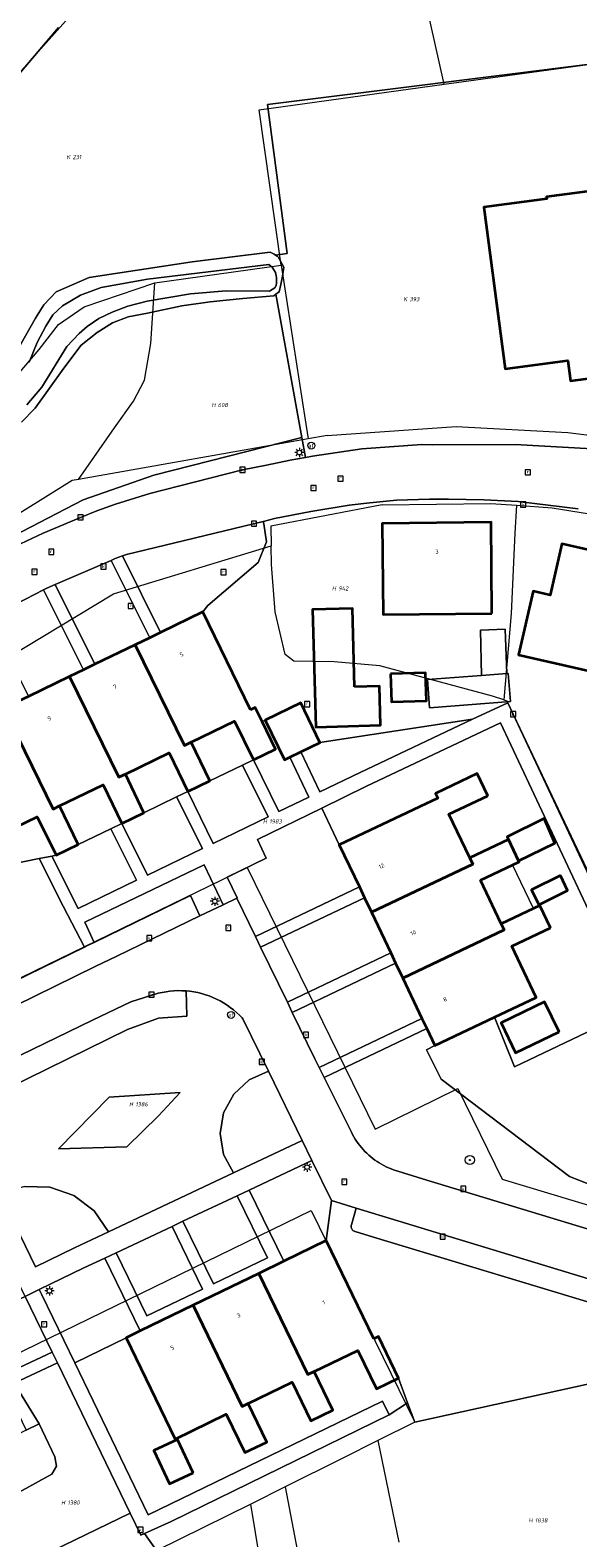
# Model space of a CAD drawing. Header units: metres. Extents: x 250001 to 257773, y 598992 to 609118.
# Tile 69 of 256: x 251418 to 251465, y 601519 to 601649. Entities that reach past the tile are written whole.
import ezdxf
from ezdxf.enums import TextEntityAlignment as Align
from ezdxf.lldxf.tags import DXFTag

# ---------------------------------------------------------------- set-up
doc = ezdxf.new("R2010")
doc.units = ezdxf.units.M
for name, color, linetype, lineweight in [('B-WE-GR-BOOM-S', 252, 'Continuous', 25), ('B-WE-GR-GROENVOORZIENING-GV', 252, 'Continuous', 18), ('B-WE-IE-TERREINAFSCHEIDING_KUNSTMATIG_HEKWERK-G', 252, 'IE-TERREINAFSCHEIDING-KUNSTMATIG', 18), ('B-WE-KG-GRENS_PERCEEL-G', 150, 'KG-PERCEEL', 18), ('B-WE-KG-GRENS_PERCEEL-S', 150, 'Continuous', 25), ('B-WE-KL-ET_LS_OV_LICHTMAST-S', 252, 'Continuous', 25), ('B-WE-OG-BEBOUWING-GV', 1, 'Continuous', 35), ('B-WE-OG-BEBOUWING-T18', 7, 'Continuous', 18), ('B-WE-OG-BEBOUWING_LUIFEL-GV', 1, 'Continuous', 18), ('B-WE-OG-BEBOUWING_OVERBOUWING-GV', 1, 'Continuous', 18), ('B-WE-OG-TERREIN_ERF-GV', 7, 'Continuous', 18), ('B-WE-OG-WATER-GV', 252, 'Continuous', 18), ('B-WE-OG-WATER_SLOOT-GV', 252, 'Continuous', 18), ('B-WE-RI-GWA_KOLK-S', 252, 'Continuous', 25), ('B-WE-RI-GWA_RIOOLPUT-S', 252, 'Continuous', 25), ('B-WE-VH-VERHARDING_GESLOTEN-GV', 252, 'Continuous', 18), ('B-WE-VH-VERHARDING_HALFVERHARDING-GV', 252, 'Continuous', 18), ('B-WE-VH-VERHARDING_OPEN-GV', 252, 'Continuous', 18), ('B-WE-VW-AFSLUITPAAL-S', 252, 'Continuous', 25), ('X-XX-AL-REFERENTIE-G', 7, 'Continuous', 18)]:
    doc.layers.add(name, color=color, linetype=linetype, lineweight=lineweight)
doc.styles.add('NLCS-ISO', font='NLCS-ISO.ttf')
doc.styles.add('NLCS-ISO-ANNOTATIEF-T18', font='NLCS-ISO.ttf', dxfattribs={"height": 1.8})
doc.styles.get("Standard").update_dxf_attribs({"font": 'NLCS-ISO.ttf'})
doc.linetypes.add('IE-TERREINAFSCHEIDING-KUNSTMATIG', pattern='A,4,[82,NLCS.shx,S=0.75,R=90,X=0,Y=0],4,-2', length=10)
tags = doc.linetypes.add('KG-PERCEEL', pattern='A,5.5,-2,["P",Standard,S=1.8,R=0,X=-0.5,Y=-0.9],-2,5.5,-2,[5,NLCS.SHX,S=0.75,R=0,X=0,Y=0],-2', length=19).pattern_tags.tags
tags[6] = DXFTag(74, 10)

# ---------------------------------------------------------------- blocks, each defined once
blk = doc.blocks.new('SKG-PERCEELNUMMER-SO')
at = {"style": 'NLCS-ISO', "oblique": 10, "flags": 1}
blk.add_attdef('GEMEENTECODE', text='', height=1.8, dxfattribs=at).set_placement((0, 2.55), align=Align.MIDDLE_CENTER)
at = {"style": 'NLCS-ISO', "oblique": 10}
blk.add_attdef('SECTIE', text='', height=1.8, dxfattribs=at).set_placement((-0.5, 0), align=Align.MIDDLE_RIGHT)
blk.add_attdef('PERCEELNUMMER', text='', height=1.8, dxfattribs=at).set_placement((0.5, 0), align=Align.MIDDLE_LEFT)
blk = doc.blocks.new('BS2021-132-Xref-KAD-20210617')
at = {"layer": 'B-WE-KG-GRENS_PERCEEL-G', "flags": 128}
for points in [[(251344.831, 601589.294), (251357.328, 601597.088), (251366.185, 601602.462), (251370.544, 601604.948), (251375.07, 601607.79), (251382.444, 601614.423), (251384.61, 601616.49), (251391.1, 601621.284), (251401.57, 601629.921), (251407.24, 601634.94), (251410.139, 601638.066), (251445.995, 601678.233)], [(251453.504, 601644.566), (251445.995, 601678.233)], [(251453.504, 601644.566), (251481.233, 601648.379)], [(251439.44, 601628.96), (251437.554, 601642.373), (251453.504, 601644.566)], [(251428.552, 601627.448), (251439.44, 601628.96)], [(251439.44, 601628.96), (251441.532, 601615.629), (251441.776, 601613.987)], [(251392.156, 601602.787), (251396.009, 601604.849), (251414.59, 601617.04), (251418.57, 601621.7), (251420.235, 601623.838), (251422.47, 601625.37), (251428.552, 601627.448)], [(251428.206, 601622.2), (251428.552, 601627.448)], [(251421.967, 601610.473), (251425.083, 601614.935), (251426.718, 601617.242), (251427.663, 601619.051), (251428.206, 601622.2)], [(251443.424, 601614.279), (251441.776, 601613.987)], [(251443.424, 601614.279), (251454.557, 601615.042)], [(251454.557, 601615.042), (251464.18, 601614.527), (251468.138, 601614.032), (251480.919, 601610.317), (251508.959, 601600.801)], [(251441.776, 601613.987), (251421.967, 601610.473)], [(251421.967, 601610.473), (251421.437, 601610.385), (251401.18, 601597.771), (251397.041, 601595.411), (251392.156, 601602.787)], [(251448.164, 601608.29), (251438.571, 601606.447), (251438.597, 601604.769)], [(251448.164, 601608.29), (251457.546, 601608.42), (251459.75, 601608.255)], [(251459.75, 601608.255), (251459.607, 601605.837), (251459.3, 601598.926), (251458.673, 601591.469)], [(251459.75, 601608.255), (251462.826, 601608.026), (251470.889, 601606.752), (251478.122, 601604.491)], [(251400.131, 601585.641), (251425.001, 601600.606), (251438.597, 601604.769)], [(251457.693, 601591.791), (251447.957, 601594.403), (251444.038, 601594.737), (251440.534, 601594.813), (251439.785, 601595.378), (251438.922, 601599.069), (251438.623, 601603.133), (251438.597, 601604.769)], [(251458.673, 601591.469), (251457.693, 601591.791)], [(251458.673, 601591.469), (251458.911, 601591.391)], [(251458.911, 601591.391), (251468.057, 601572.142)], [(251410.551, 601564.375), (251436.528, 601577.019), (251447.566, 601554.432), (251454.706, 601557.933), (251458.515, 601550.123), (251489.419, 601540.812), (251493.817, 601542.513)], [(251416.13, 601534.81), (251442.05, 601547.427), (251450.978, 601529.162)], [(251473.224, 601534.046), (251450.978, 601529.162)], [(251450.978, 601529.162), (251447.797, 601527.57)], [(251447.797, 601527.57), (251444.721, 601526.031), (251439.802, 601523.57)], [(251447.797, 601527.57), (251449.597, 601518.802)], [(251439.802, 601523.57), (251436.845, 601522.09)], [(251439.802, 601523.57), (251443.443, 601504.396), (251446.637, 601484.073), (251447.02, 601482.55), (251449.914, 601460.935)], [(251436.845, 601522.09), (251420.572, 601514.075), (251420.209, 601513.845)], [(251427.121, 601500.385), (251440.11, 601502.188), (251436.845, 601522.09)]]:
    blk.add_lwpolyline(points, dxfattribs=at)
at = {"layer": 'B-WE-KG-GRENS_PERCEEL-S', "xscale": 0.2, "yscale": 0.2, "zscale": 0.2}
for p, values in [((251421.36, 601638.288), {'PERCEELNUMMER': '231', 'SECTIE': 'K'}), ((251450.427, 601626.036), {'PERCEELNUMMER': '393', 'SECTIE': 'K'}), ((251433.894, 601616.901), {'PERCEELNUMMER': '608', 'SECTIE': 'H'}), ((251444.285, 601601.078), {'PERCEELNUMMER': '942', 'SECTIE': 'H'}), ((251438.334, 601580.981), {'PERCEELNUMMER': '1983', 'SECTIE': 'H'}), ((251426.781, 601556.586), {'PERCEELNUMMER': '1386', 'SECTIE': 'H'}), ((251420.921, 601522.225), {'PERCEELNUMMER': '1380', 'SECTIE': 'H'}), ((251461.248, 601520.692), {'PERCEELNUMMER': '1838', 'SECTIE': 'H'})]:
    blk.add_blockref('SKG-PERCEELNUMMER-SO', p, dxfattribs=at).add_auto_attribs(values)
blk = doc.blocks.new('SVW-AFSLUITPAAL-SO')
at = {"lineweight": 18}
blk.add_circle((0, 0), 1.5, dxfattribs=at)
at = {"lineweight": 18, "style": 'NLCS-ISO'}
blk.add_text('af', height=1.8, dxfattribs=at).set_placement((0, 0), align=Align.MIDDLE_CENTER)
blk = doc.blocks.new('SKL-ET_OV_LICHTMAST-SO')
at = {"color": 0, "linetype": 'ByBlock', "lineweight": 18}
for points in [[(-1.25, 0), (-2, 0)], [(-1.41, 1.41), (-0.88, 0.88)], [(0, 2), (0, 1.25)], [(0.88, 0.88), (1.41, 1.41)], [(2, 0), (1.25, 0)], [(-1.41, -1.41), (-0.88, -0.88)], [(0, -1.25), (0, -2)], [(0.88, -0.88), (1.41, -1.41)]]:
    blk.add_lwpolyline(points, dxfattribs=at)
blk.add_circle((0, 0), 1, dxfattribs=at)
blk = doc.blocks.new('SRI-KOLK-SO')
at = {"color": 0, "linetype": 'ByBlock', "lineweight": 18}
blk.add_lwpolyline([(-1.125, -1.125), (1.125, -1.125), (1.125, 1.125), (-1.125, 1.125)], close=True, dxfattribs=at)
at = {"color": 0, "linetype": 'ByBlock', "lineweight": 18, "style": 'NLCS-ISO'}
blk.add_text('k', height=1.5, dxfattribs=at).set_placement((0, 0), align=Align.MIDDLE_CENTER)
blk = doc.blocks.new('SRI-PUT_INSPECTIEPUT_RIOOLPUT-SO')
at = {"color": 0, "linetype": 'ByBlock', "lineweight": 18}
blk.add_lwpolyline([(-1.12, -1.12), (1.12, -1.12), (1.12, 1.12), (-1.12, 1.12)], close=True, dxfattribs=at)
at = {"color": 0, "linetype": 'ByBlock', "lineweight": 18, "style": 'NLCS-ISO'}
blk.add_text('r', height=1.5, dxfattribs=at).set_placement((0, 0.28), align=Align.MIDDLE_CENTER)
blk = doc.blocks.new('SGR-BOOM_01-SO')
at = {"linetype": 'ByBlock', "lineweight": 18}
h = blk.add_hatch(color=0, dxfattribs=at)
h.dxf.hatch_style = 1
edge = h.paths.add_edge_path()
edge.add_arc((0, 0), 0.25, 0, 360)
at = {"color": 0, "linetype": 'ByBlock', "lineweight": 18}
for radius in [2, 0.25]:
    blk.add_circle((0, 0), radius, dxfattribs=at)
blk = doc.blocks.new('BS2021-132-Xref-BGT-GRIJS-20210617-aangepast')
at = {"layer": 'B-WE-GR-GROENVOORZIENING-GV', "flags": 128}
for points in [[(251420.239, 601649.479), (251414.779, 601643.069)], [(251416.33, 601605.58), (251422.38, 601608.71), (251428.46, 601610.84), (251441.24, 601614.1), (251438.995, 601626.453), (251438.826, 601626.323), (251436.152, 601626.08), (251433.325, 601625.807), (251430.877, 601625.453), (251427.926, 601624.816), (251426.262, 601624.51), (251424.907, 601623.982), (251423.582, 601623.16), (251422.204, 601622.058), (251420.691, 601620.072), (251418.223, 601616.623), (251417.041, 601615.424)], [(251416.536, 601621.344), (251418.265, 601624.382), (251418.985, 601625.536), (251420.056, 601626.664), (251422.89, 601627.903), (251431.774, 601629.255), (251438.491, 601630.074), (251438.856, 601629.909), (251438.979, 601629.816), (251439.974, 601629.981), (251438.271, 601642.825), (251467.005, 601646.413)], [(251413.929, 601565.969), (251422.495, 601570.148), (251420.644, 601573.678), (251418.585, 601577.776), (251414.899, 601577.05)], [(251417.301, 601549.481), (251419.496, 601549.434), (251421.569, 601548.71), (251423.316, 601547.379), (251424.564, 601545.573), (251435.341, 601550.656), (251434.481, 601552.262), (251434.186, 601554.06), (251434.489, 601555.857), (251435.357, 601557.459), (251436.697, 601558.694), (251438.364, 601559.429), (251436.157, 601563.96), (251436.092, 601564.031), (251435.851, 601564.278), (251435.599, 601564.512), (251435.336, 601564.735), (251435.063, 601564.945), (251434.781, 601565.143), (251434.49, 601565.327), (251434.19, 601565.497), (251433.883, 601565.654), (251433.569, 601565.795), (251433.249, 601565.923), (251432.924, 601566.035), (251432.593, 601566.132), (251432.258, 601566.213), (251431.92, 601566.279), (251431.579, 601566.329), (251431.248, 601566.362), (251431.313, 601564.181), (251428.876, 601564.011), (251426.203, 601563.024), (251415.847, 601557.935)], [(251467.41, 601549.15), (251464.32, 601550.339), (251453.25, 601558.75), (251451.98, 601561.28), (251452.709, 601561.65), (251452.012, 601563.115), (251443.161, 601558.897), (251445.509, 601554.18), (251445.612, 601553.978), (251445.723, 601553.779), (251445.84, 601553.584), (251445.964, 601553.394), (251446.095, 601553.208), (251446.232, 601553.027), (251446.376, 601552.851), (251446.525, 601552.679), (251446.681, 601552.514), (251446.842, 601552.354), (251447.009, 601552.199), (251447.181, 601552.051), (251447.358, 601551.909), (251447.54, 601551.773), (251447.727, 601551.643), (251447.918, 601551.52), (251448.114, 601551.404), (251448.313, 601551.295), (251448.516, 601551.194), (251448.723, 601551.099), (251448.933, 601551.011), (251449.145, 601550.931), (251449.149, 601550.93), (251452.019, 601550.03), (251470.013, 601544.574)], [(251468.549, 601538.75), (251447.412, 601545.122), (251445.829, 601545.599), (251445.798, 601545.608), (251445.743, 601545.629), (251445.691, 601545.658), (251445.644, 601545.694), (251445.601, 601545.736), (251445.565, 601545.783), (251445.536, 601545.834), (251445.514, 601545.889), (251445.499, 601545.946), (251445.492, 601546.005), (251445.493, 601546.065), (251445.502, 601546.123), (251445.519, 601546.18), (251445.932, 601547.622), (251443.799, 601548.27), (251443.329, 601544.819), (251447.44, 601536.349), (251447.839, 601536.54), (251449.57, 601532.969), (251450.358, 601530.838), (251450.978, 601529.162), (251473.224, 601534.046)]]:
    blk.add_lwpolyline(points, dxfattribs=at)
for points in [[(251437.957, 601606.64), (251437.909, 601606.861), (251426.1, 601604.01), (251425.758, 601603.882), (251429.035, 601597.281), (251432.69, 601599.05), (251433.119, 601599.599), (251437.48, 601603.31), (251438.19, 601605.109)], [(251428.11, 601596.833), (251424.8, 601603.503), (251419.951, 601601.416), (251423.365, 601594.536), (251426.858, 601596.227)], [(251422.387, 601594.062), (251418.96, 601600.965), (251414.275, 601598.549), (251417.642, 601591.765), (251421.197, 601593.486)], [(251439.743, 601586.292), (251438.081, 601589.724), (251437.801, 601589.596), (251438.97, 601587.219), (251437.059, 601586.3), (251439.264, 601581.828), (251441.839, 601583.069), (251440.205, 601586.516)], [(251446.26, 601585.199), (251455.971, 601589.793), (251442.803, 601587.799), (251442.813, 601587.779), (251441.154, 601586.975), (251442.789, 601583.526)], [(251438.335, 601581.38), (251436.126, 601585.848), (251433.299, 601584.479), (251431.39, 601583.56), (251433.583, 601579.09)], [(251432.655, 601578.643), (251430.429, 601583.093), (251427.619, 601581.729), (251425.709, 601580.81), (251427.912, 601576.357)], [(251444.47, 601578.969), (251442.964, 601582.135), (251437.41, 601579.41), (251438.16, 601577.8), (251434.799, 601576.16), (251435.657, 601574.378), (251435.619, 601574.359), (251437.23, 601571.049), (251446.203, 601575.326)], [(251426.983, 601575.909), (251424.762, 601580.35), (251421.94, 601578.979), (251420.029, 601578.06), (251419.663, 601577.988), (251421.935, 601573.477)], [(251434.441, 601573.789), (251432.799, 601577.229), (251422.516, 601572.3), (251423.323, 601570.552), (251431.619, 601574.599), (251432.448, 601572.824)], [(251447.24, 601573.145), (251446.645, 601574.396), (251437.68, 601570.123), (251439.988, 601565.381), (251448.911, 601569.634)], [(251449.943, 601567.465), (251449.329, 601568.755), (251440.414, 601564.506), (251442.369, 601560.489), (251442.729, 601559.766), (251451.595, 601563.991)], [(251471.29, 601563.38), (251468.708, 601564.164), (251467.798, 601563.73), (251470.73, 601562.968), (251469.771, 601559.278), (251466.232, 601560.198), (251467.058, 601563.377), (251459.578, 601559.809), (251457.857, 601564.097), (251452.709, 601561.65), (251451.98, 601561.28), (251453.25, 601558.75), (251464.32, 601550.339), (251467.41, 601549.15), (251467.799, 601550.339), (251470.529, 601559.339), (251470.109, 601559.469)], [(251441.275, 601553.452), (251438.364, 601559.429), (251436.697, 601558.694), (251435.357, 601557.459), (251434.489, 601555.857), (251434.186, 601554.06), (251434.481, 601552.262), (251435.341, 601550.656)], [(251428.859, 601555.599), (251430.739, 601557.599), (251424.619, 601557.189), (251420.25, 601552.729), (251426.14, 601552.9)], [(251424.619, 601557.189), (251430.739, 601557.599), (251428.859, 601555.599), (251426.14, 601552.9), (251420.25, 601552.729)], [(251443.799, 601548.27), (251442.107, 601551.743), (251436.683, 601549.186), (251439.68, 601543.045), (251443.329, 601544.819)], [(251419.496, 601549.434), (251417.301, 601549.481), (251415.199, 601548.845), (251418.252, 601542.546), (251421.628, 601544.188), (251424.564, 601545.573), (251423.316, 601547.379), (251421.569, 601548.71)], [(251438.274, 601543.323), (251435.651, 601548.699), (251430.967, 601546.49), (251433.602, 601541.09)], [(251432.676, 601540.647), (251430.039, 601546.052), (251425.21, 601543.775), (251427.86, 601538.344)], [(251427.298, 601537.027), (251424.231, 601543.313), (251422.44, 601542.469), (251418.584, 601540.595), (251418.809, 601540.14), (251421.642, 601534.278), (251426.07, 601536.43)], [(251419.699, 601535.204), (251417.371, 601540.006), (251413.713, 601538.291), (251415.955, 601533.449)], [(251426.439, 601521.298), (251420.146, 601534.281), (251416.428, 601532.538), (251418.579, 601529.02), (251419.94, 601526.16), (251420.079, 601525.368), (251419.679, 601524.67), (251410.565, 601519.681), (251412.277, 601518.384), (251414.22, 601517.469), (251416.31, 601516.975), (251418.78, 601517.61)], [(251419.679, 601524.67), (251420.079, 601525.368), (251419.94, 601526.16), (251418.579, 601529.02), (251417.459, 601528.469), (251409.01, 601524.349), (251409.2, 601523.949), (251405.63, 601522.209), (251405.205, 601522.535), (251403.367, 601521.664), (251411.685, 601507.971), (251416.429, 601510.709), (251420.391, 601513.96), (251428.709, 601518.083), (251427.676, 601519.547), (251427.359, 601519.4), (251426.439, 601521.298), (251418.78, 601517.61), (251416.31, 601516.975), (251414.22, 601517.469), (251412.277, 601518.384), (251410.565, 601519.681)]]:
    blk.add_lwpolyline(points, close=True, dxfattribs=at)
at = {"layer": 'B-WE-IE-TERREINAFSCHEIDING_KUNSTMATIG_HEKWERK-G', "flags": 128}
blk.add_lwpolyline([(251384.096, 601616), (251397.83, 601594), (251401.49, 601596.43), (251412.46, 601603.41), (251416.33, 601605.58), (251422.38, 601608.71), (251428.46, 601610.84), (251441.24, 601614.1)], dxfattribs=at)
at = {"layer": 'B-WE-OG-BEBOUWING-GV', "flags": 128}
blk.add_lwpolyline([(251475.722, 601636.617), (251462.35, 601634.849), (251462.369, 601634.68), (251456.95, 601633.969), (251458.79, 601620.02), (251464.19, 601620.739), (251464.42, 601618.989), (251470.79, 601619.819)], dxfattribs=at)
for points in [[(251457.63, 601598.91), (251457.559, 601606.79), (251448.179, 601606.689), (251448.26, 601598.819)], [(251469.359, 601603.63), (251463.66, 601604.92), (251462.649, 601600.51), (251461.19, 601600.839), (251459.94, 601595.349), (251467.88, 601593.54), (251468.88, 601597.93), (251468.1, 601598.109)], [(251436.82, 601590.609), (251432.69, 601599.05), (251429.035, 601597.281), (251428.11, 601596.833), (251426.858, 601596.227), (251431.105, 601587.533), (251431.69, 601587.819), (251435.44, 601589.64), (251437.059, 601586.3), (251438.97, 601587.219), (251437.801, 601589.596), (251437.209, 601590.8)], [(251445.793, 601592.581), (251445.61, 601599.352), (251442.158, 601599.259), (251442.432, 601589.121), (251448.025, 601589.272), (251447.934, 601592.639)], [(251431.105, 601587.533), (251426.858, 601596.227), (251423.365, 601594.536), (251422.387, 601594.062), (251421.197, 601593.486), (251425.444, 601584.792), (251426.01, 601585.069), (251429.779, 601586.9), (251431.39, 601583.56), (251433.299, 601584.479), (251431.69, 601587.819)], [(251425.444, 601584.792), (251421.197, 601593.486), (251417.642, 601591.765), (251416.788, 601591.352), (251415.535, 601590.745), (251419.782, 601582.052), (251420.329, 601582.319), (251424.1, 601584.15), (251425.709, 601580.81), (251427.619, 601581.729), (251426.01, 601585.069)], [(251448.883, 601593.709), (251448.963, 601591.298), (251451.989, 601591.398), (251451.914, 601593.81)], [(251442.803, 601587.799), (251441.151, 601591.211), (251438.081, 601589.724), (251439.743, 601586.292), (251440.205, 601586.516), (251441.154, 601586.975), (251442.813, 601587.779)], [(251419.782, 601582.052), (251415.535, 601590.745), (251411.991, 601589.029), (251410.992, 601588.546), (251409.739, 601587.939), (251413.989, 601579.239), (251418.41, 601581.39), (251420.029, 601578.06), (251421.94, 601578.979), (251420.329, 601582.319)], [(251457.269, 601583.199), (251456.359, 601585.109), (251452.769, 601583.4), (251452.959, 601583), (251444.47, 601578.969), (251446.203, 601575.326), (251446.645, 601574.396), (251447.24, 601573.145), (251455.981, 601577.3), (251455.73, 601577.829), (251453.929, 601581.609)], [(251459.07, 601579.42), (251459.939, 601577.587), (251463.067, 601579.112), (251462.143, 601581.224), (251458.96, 601579.647)], [(251456.64, 601575.91), (251459.98, 601577.5), (251459.939, 601577.587), (251459.07, 601579.42), (251455.73, 601577.829), (251455.981, 601577.3), (251447.24, 601573.145), (251448.911, 601569.634), (251449.329, 601568.755), (251449.943, 601567.465), (251458.678, 601571.617), (251458.429, 601572.14)], [(251463.538, 601576.308), (251461.041, 601575.085), (251461.678, 601573.79), (251464.165, 601575.028)], [(251462.679, 601571.81), (251461.769, 601573.729), (251458.429, 601572.14), (251458.678, 601571.617), (251449.943, 601567.465), (251451.595, 601563.991), (251452.012, 601563.115), (251452.709, 601561.65), (251457.857, 601564.097), (251461.44, 601565.8), (251459.339, 601570.229)], [(251463.427, 601562.834), (251462.179, 601565.417), (251458.432, 601563.606), (251459.673, 601561.021)], [(251447.44, 601536.349), (251443.329, 601544.819), (251439.68, 601543.045), (251437.519, 601541.995), (251441.759, 601533.262), (251442.29, 601533.52), (251446.059, 601535.349), (251447.669, 601532.04), (251449.57, 601532.969), (251447.839, 601536.54)], [(251441.759, 601533.262), (251437.519, 601541.995), (251431.862, 601539.245), (251436.102, 601530.512), (251436.619, 601530.76), (251440.39, 601532.599), (251442, 601529.28), (251443.899, 601530.209), (251442.29, 601533.52)], [(251436.102, 601530.512), (251431.862, 601539.245), (251427.298, 601537.027), (251426.07, 601536.43), (251430.309, 601527.699), (251434.72, 601529.839), (251436.329, 601526.53), (251438.22, 601527.449), (251436.619, 601530.76)], [(251431.849, 601524.802), (251430.503, 601527.668), (251428.466, 601526.711), (251429.812, 601523.845)]]:
    blk.add_lwpolyline(points, close=True, dxfattribs=at)
at = {"layer": 'B-WE-OG-BEBOUWING_LUIFEL-GV', "flags": 128}
blk.add_lwpolyline([(251459.401, 601577.225), (251456.64, 601575.91), (251458.429, 601572.14), (251461.221, 601573.468)], close=True, dxfattribs=at)
at = {"layer": 'B-WE-OG-BEBOUWING_OVERBOUWING-GV', "flags": 128}
for points in [[(251458.771, 601597.571), (251456.644, 601597.484), (251456.724, 601593.569), (251458.928, 601593.739)], [(251459.036, 601593.748), (251458.928, 601593.739), (251456.724, 601593.569), (251452.077, 601593.211), (251452.255, 601590.774), (251459.224, 601591.32)]]:
    blk.add_lwpolyline(points, close=True, dxfattribs=at)
at = {"layer": 'B-WE-OG-TERREIN_ERF-GV', "flags": 128}
for points in [[(251467.005, 601646.413), (251438.271, 601642.825), (251439.974, 601629.981), (251438.979, 601629.816), (251439.095, 601629.728), (251439.236, 601629.631), (251439.676, 601628.794), (251439.556, 601628.023), (251439.435, 601627.308), (251439.285, 601626.676), (251438.995, 601626.453), (251441.24, 601614.1), (251441.546, 601612.378), (251442.166, 601612.481), (251446.415, 601613.126), (251451.581, 601613.485), (251452.5, 601613.469), (251459.649, 601613.51), (251466.29, 601613.109)], [(251470.79, 601619.819), (251464.42, 601618.989), (251464.19, 601620.739), (251458.79, 601620.02), (251456.95, 601633.969), (251462.369, 601634.68), (251462.35, 601634.849), (251475.722, 601636.617)], [(251465.089, 601607.959), (251459.899, 601608.579), (251456.929, 601608.719), (251453.89, 601608.78), (251452.26, 601608.77), (251449.41, 601608.68), (251447.109, 601608.469), (251445.329, 601608.25), (251442, 601607.709), (251438.89, 601607.099), (251437.923, 601606.865), (251437.909, 601606.861), (251437.957, 601606.64), (251438.19, 601605.109), (251437.48, 601603.31), (251433.119, 601599.599), (251432.69, 601599.05), (251436.82, 601590.609), (251437.209, 601590.8), (251437.801, 601589.596), (251438.081, 601589.724), (251441.151, 601591.211), (251442.803, 601587.799), (251455.971, 601589.793), (251458.998, 601591.225), (251467.573, 601572.963)], [(251466.397, 601572.41), (251458.375, 601589.492), (251446.815, 601584.024), (251442.964, 601582.135), (251444.47, 601578.969), (251452.959, 601583), (251452.769, 601583.4), (251456.359, 601585.109), (251457.269, 601583.199), (251453.929, 601581.609), (251455.73, 601577.829), (251459.07, 601579.42), (251458.96, 601579.647), (251462.143, 601581.224), (251463.067, 601579.112), (251459.939, 601577.587), (251459.98, 601577.5), (251456.64, 601575.91), (251458.429, 601572.14), (251461.769, 601573.729), (251462.679, 601571.81), (251459.339, 601570.229), (251461.44, 601565.8), (251457.857, 601564.097), (251459.578, 601559.809), (251467.058, 601563.377)], [(251473.224, 601534.046), (251450.978, 601529.162), (251450.358, 601530.838), (251448.763, 601529.791), (251429.95, 601520.599), (251427.676, 601519.547), (251428.709, 601518.083)]]:
    blk.add_lwpolyline(points, dxfattribs=at)
for points in [[(251457.63, 601598.91), (251448.26, 601598.819), (251448.179, 601606.689), (251457.559, 601606.79)], [(251459.94, 601595.349), (251461.19, 601600.839), (251462.649, 601600.51), (251463.66, 601604.92), (251469.359, 601603.63), (251468.1, 601598.109), (251468.88, 601597.93), (251467.88, 601593.54)], [(251445.793, 601592.581), (251447.934, 601592.639), (251448.025, 601589.272), (251442.432, 601589.121), (251442.158, 601599.259), (251445.61, 601599.352)], [(251452.255, 601590.774), (251452.077, 601593.211), (251456.724, 601593.569), (251456.644, 601597.484), (251458.771, 601597.571), (251458.928, 601593.739), (251459.036, 601593.748), (251459.224, 601591.32)], [(251448.963, 601591.298), (251448.883, 601593.709), (251451.914, 601593.81), (251451.989, 601591.398)], [(251437.059, 601586.3), (251435.44, 601589.64), (251431.69, 601587.819), (251433.299, 601584.479), (251436.126, 601585.848)], [(251431.39, 601583.56), (251429.779, 601586.9), (251426.01, 601585.069), (251427.619, 601581.729), (251430.429, 601583.093)], [(251425.709, 601580.81), (251424.1, 601584.15), (251420.329, 601582.319), (251421.94, 601578.979), (251424.762, 601580.35)], [(251420.029, 601578.06), (251418.41, 601581.39), (251413.989, 601579.239), (251414.899, 601577.05), (251418.585, 601577.776), (251419.663, 601577.988)], [(251463.538, 601576.308), (251464.165, 601575.028), (251461.678, 601573.79), (251461.041, 601575.085)], [(251463.427, 601562.834), (251459.673, 601561.021), (251458.432, 601563.606), (251462.179, 601565.417)], [(251430.309, 601527.699), (251426.07, 601536.43), (251421.642, 601534.278), (251421.643, 601534.275), (251427.97, 601521.18), (251448.197, 601530.962), (251448.763, 601529.791), (251450.358, 601530.838), (251449.57, 601532.969), (251447.669, 601532.04), (251446.059, 601535.349), (251442.29, 601533.52), (251443.899, 601530.209), (251442, 601529.28), (251440.39, 601532.599), (251436.619, 601530.76), (251438.22, 601527.449), (251436.329, 601526.53), (251434.72, 601529.839)], [(251428.466, 601526.711), (251430.503, 601527.668), (251431.849, 601524.802), (251429.812, 601523.845)]]:
    blk.add_lwpolyline(points, close=True, dxfattribs=at)
at = {"layer": 'B-WE-OG-WATER-GV', "flags": 128}
blk.add_lwpolyline([(251417.519, 601616.913), (251418.811, 601618.449), (251420.956, 601621.952), (251422.041, 601623.066), (251422.709, 601623.673), (251423.712, 601624.353), (251424.885, 601624.907), (251426.212, 601625.421), (251427.889, 601625.867), (251431.624, 601626.483), (251434.718, 601626.743), (251438.443, 601626.728), (251438.917, 601626.997), (251439.014, 601627.208), (251439.04, 601627.432), (251439.037, 601627.909), (251438.978, 601628.342), (251438.68, 601628.788), (251438.399, 601629.01), (251427.918, 601627.745), (251423.931, 601627.03), (251422.143, 601626.372), (251420.581, 601625.451), (251419.76, 601624.674), (251419.165, 601623.718), (251418.405, 601622.298), (251417.717, 601620.598)], dxfattribs=at)
at = {"layer": 'B-WE-OG-WATER_SLOOT-GV', "flags": 128}
for points in [[(251331.428, 601581.977), (251336.531, 601584.555), (251344.147, 601588.883), (251350.913, 601592.935), (251358.075, 601597.573), (251366.608, 601602.718), (251370.829, 601605.109), (251375.07, 601607.79), (251380.25, 601612.329), (251381.627, 601613.643), (251382.443, 601614.422), (251383.39, 601615.326), (251384.096, 601616), (251384.609, 601616.489), (251393.869, 601623.329), (251400.179, 601628.689), (251407.239, 601634.939), (251414.779, 601643.069), (251420.239, 601649.479)], [(251417.041, 601615.424), (251418.223, 601616.623), (251420.691, 601620.072), (251422.204, 601622.058), (251423.582, 601623.16), (251424.907, 601623.982), (251426.262, 601624.51), (251427.926, 601624.816), (251430.877, 601625.453), (251433.325, 601625.807), (251436.152, 601626.08), (251438.826, 601626.323), (251438.995, 601626.453), (251439.285, 601626.676), (251439.435, 601627.308), (251439.556, 601628.023), (251439.676, 601628.794), (251439.236, 601629.631), (251439.095, 601629.728), (251438.979, 601629.816), (251438.856, 601629.909), (251438.491, 601630.074), (251431.774, 601629.255), (251422.89, 601627.903), (251420.056, 601626.664), (251418.985, 601625.536), (251418.265, 601624.382), (251416.536, 601621.344)], [(251417.717, 601620.598), (251418.405, 601622.298), (251419.165, 601623.718), (251419.76, 601624.674), (251420.581, 601625.451), (251422.143, 601626.372), (251423.931, 601627.03), (251427.918, 601627.745), (251438.399, 601629.01), (251438.68, 601628.788), (251438.978, 601628.342), (251439.037, 601627.909), (251439.04, 601627.432), (251439.014, 601627.208), (251438.917, 601626.997), (251438.443, 601626.728), (251434.718, 601626.743), (251431.624, 601626.483), (251427.889, 601625.867), (251426.212, 601625.421), (251424.885, 601624.907), (251423.712, 601624.353), (251422.709, 601623.673), (251422.041, 601623.066), (251420.956, 601621.952), (251418.811, 601618.449), (251417.519, 601616.913)]]:
    blk.add_lwpolyline(points, dxfattribs=at)
at = {"layer": 'B-WE-VH-VERHARDING_GESLOTEN-GV', "flags": 128}
for points in [[(251466.29, 601613.109), (251459.649, 601613.51), (251452.5, 601613.469), (251451.581, 601613.485), (251446.415, 601613.126), (251442.166, 601612.481), (251441.546, 601612.378), (251440.223, 601612.157), (251438.181, 601611.716), (251436.115, 601611.308), (251431.962, 601610.261), (251428.131, 601609.269), (251425.157, 601608.345), (251423.556, 601607.786), (251422.147, 601607.212), (251418.935, 601605.85), (251416.476, 601604.704)], [(251414.275, 601598.549), (251418.96, 601600.965), (251419.239, 601601.109), (251419.951, 601601.416), (251424.8, 601603.503), (251425.14, 601603.65), (251425.758, 601603.882), (251426.1, 601604.01), (251437.909, 601606.861), (251437.923, 601606.865), (251438.89, 601607.099), (251442, 601607.709), (251445.329, 601608.25), (251447.109, 601608.469), (251449.41, 601608.68), (251452.26, 601608.77), (251453.89, 601608.78), (251456.929, 601608.719), (251459.899, 601608.579), (251465.089, 601607.959)], [(251410.786, 601557.841), (251423.179, 601563.849), (251424.51, 601564.469), (251426.474, 601565.408), (251428.844, 601566.156), (251429.18, 601566.233), (251429.519, 601566.295), (251429.86, 601566.34), (251430.203, 601566.37), (251430.548, 601566.384), (251430.892, 601566.381), (251431.236, 601566.363), (251431.248, 601566.362), (251431.579, 601566.329), (251431.92, 601566.279), (251432.258, 601566.213), (251432.593, 601566.132), (251432.924, 601566.035), (251433.249, 601565.923), (251433.569, 601565.795), (251433.883, 601565.654), (251434.19, 601565.497), (251434.49, 601565.327), (251434.781, 601565.143), (251435.063, 601564.945), (251435.336, 601564.735), (251435.599, 601564.512), (251435.851, 601564.278), (251436.092, 601564.031), (251436.157, 601563.96), (251438.364, 601559.429), (251441.275, 601553.452), (251442.107, 601551.743), (251443.799, 601548.27), (251445.932, 601547.622), (251469.556, 601540.443)], [(251470.013, 601544.574), (251452.019, 601550.03), (251449.149, 601550.93), (251449.145, 601550.931), (251448.933, 601551.011), (251448.723, 601551.099), (251448.516, 601551.194), (251448.313, 601551.295), (251448.114, 601551.404), (251447.918, 601551.52), (251447.727, 601551.643), (251447.54, 601551.773), (251447.358, 601551.909), (251447.181, 601552.051), (251447.009, 601552.199), (251446.842, 601552.354), (251446.681, 601552.514), (251446.525, 601552.679), (251446.376, 601552.851), (251446.232, 601553.027), (251446.095, 601553.208), (251445.964, 601553.394), (251445.84, 601553.584), (251445.723, 601553.779), (251445.612, 601553.978), (251445.509, 601554.18), (251443.161, 601558.897), (251442.729, 601559.766), (251442.369, 601560.489), (251440.414, 601564.506), (251439.988, 601565.381), (251437.68, 601570.123), (251437.23, 601571.049), (251435.619, 601574.359), (251434.441, 601573.789), (251432.448, 601572.824), (251425.29, 601569.359), (251423.42, 601568.469), (251414.778, 601564.234)]]:
    blk.add_lwpolyline(points, dxfattribs=at)
at = {"layer": 'B-WE-VH-VERHARDING_HALFVERHARDING-GV', "flags": 128}
blk.add_lwpolyline([(251416.476, 601604.704), (251418.935, 601605.85), (251422.147, 601607.212), (251423.556, 601607.786), (251425.157, 601608.345), (251428.131, 601609.269), (251431.962, 601610.261), (251436.115, 601611.308), (251438.181, 601611.716), (251440.223, 601612.157), (251441.546, 601612.378), (251441.24, 601614.1), (251428.46, 601610.84), (251422.38, 601608.71), (251416.33, 601605.58)], dxfattribs=at)
at = {"layer": 'B-WE-VH-VERHARDING_OPEN-GV', "flags": 128}
for points in [[(251429.035, 601597.281), (251425.758, 601603.882), (251425.14, 601603.65), (251424.8, 601603.503), (251428.11, 601596.833)], [(251423.365, 601594.536), (251419.951, 601601.416), (251419.239, 601601.109), (251418.96, 601600.965), (251422.387, 601594.062)], [(251446.645, 601574.396), (251446.203, 601575.326), (251437.23, 601571.049), (251437.68, 601570.123)], [(251432.448, 601572.824), (251431.619, 601574.599), (251423.323, 601570.552), (251422.739, 601570.267), (251422.495, 601570.148), (251413.929, 601565.969), (251414.778, 601564.234), (251423.42, 601568.469), (251425.29, 601569.359)], [(251449.329, 601568.755), (251448.911, 601569.634), (251439.988, 601565.381), (251440.414, 601564.506)], [(251430.892, 601566.381), (251430.548, 601566.384), (251430.203, 601566.37), (251429.86, 601566.34), (251429.519, 601566.295), (251429.18, 601566.233), (251428.844, 601566.156), (251426.474, 601565.408), (251424.51, 601564.469), (251423.179, 601563.849), (251410.786, 601557.841), (251411.763, 601555.928), (251413.468, 601556.766), (251415.847, 601557.935), (251426.203, 601563.024), (251428.876, 601564.011), (251431.313, 601564.181), (251431.248, 601566.362), (251431.236, 601566.363)], [(251452.012, 601563.115), (251451.595, 601563.991), (251442.729, 601559.766), (251443.161, 601558.897)], [(251439.68, 601543.045), (251436.683, 601549.186), (251435.651, 601548.699), (251438.274, 601543.323), (251433.602, 601541.09), (251430.967, 601546.49), (251430.039, 601546.052), (251432.676, 601540.647), (251427.86, 601538.344), (251425.21, 601543.775), (251424.231, 601543.313), (251427.298, 601537.027), (251431.862, 601539.245), (251437.519, 601541.995)], [(251414.622, 601545.678), (251414.165, 601546.62), (251411.02, 601545.146), (251410.303, 601546.331), (251409.049, 601545.719), (251411.871, 601539.93), (251414.628, 601534.276), (251417.459, 601528.469), (251418.579, 601529.02), (251416.428, 601532.538), (251420.146, 601534.281), (251419.699, 601535.204), (251415.955, 601533.449), (251413.713, 601538.291), (251417.371, 601540.006), (251416.916, 601540.945), (251413.224, 601539.214), (251410.948, 601543.956)], [(251418.809, 601540.14), (251418.584, 601540.595), (251417.371, 601540.006), (251419.699, 601535.204), (251420.146, 601534.281), (251426.439, 601521.298), (251427.359, 601519.4), (251427.676, 601519.547), (251429.95, 601520.599), (251448.763, 601529.791), (251448.197, 601530.962), (251427.97, 601521.18), (251421.643, 601534.275), (251421.642, 601534.278)]]:
    blk.add_lwpolyline(points, close=True, dxfattribs=at)
for points in [[(251467.573, 601572.963), (251458.998, 601591.225), (251455.971, 601589.793), (251446.26, 601585.199), (251442.789, 601583.526), (251441.154, 601586.975), (251440.205, 601586.516), (251441.839, 601583.069), (251439.264, 601581.828), (251437.059, 601586.3), (251436.126, 601585.848), (251438.335, 601581.38), (251433.583, 601579.09), (251431.39, 601583.56), (251430.429, 601583.093), (251432.655, 601578.643), (251427.912, 601576.357), (251425.709, 601580.81), (251424.762, 601580.35), (251426.983, 601575.909), (251421.935, 601573.477), (251419.663, 601577.988), (251418.585, 601577.776), (251420.644, 601573.678), (251422.495, 601570.148), (251422.739, 601570.267), (251423.323, 601570.552), (251422.516, 601572.3), (251432.799, 601577.229), (251434.441, 601573.789), (251435.619, 601574.359), (251435.657, 601574.378), (251434.799, 601576.16), (251438.16, 601577.8), (251437.41, 601579.41), (251442.964, 601582.135), (251446.815, 601584.024), (251458.375, 601589.492), (251466.397, 601572.41)], [(251417.371, 601540.006), (251418.584, 601540.595), (251422.44, 601542.469), (251424.231, 601543.313), (251425.21, 601543.775), (251430.039, 601546.052), (251430.967, 601546.49), (251435.651, 601548.699), (251436.683, 601549.186), (251442.107, 601551.743), (251441.275, 601553.452), (251435.341, 601550.656), (251424.564, 601545.573), (251421.628, 601544.188), (251418.252, 601542.546), (251415.199, 601548.845)], [(251469.556, 601540.443), (251445.932, 601547.622), (251445.519, 601546.18), (251445.502, 601546.123), (251445.493, 601546.065), (251445.492, 601546.005), (251445.499, 601545.946), (251445.514, 601545.889), (251445.536, 601545.834), (251445.565, 601545.783), (251445.601, 601545.736), (251445.644, 601545.694), (251445.691, 601545.658), (251445.743, 601545.629), (251445.798, 601545.608), (251445.829, 601545.599), (251447.412, 601545.122), (251468.549, 601538.75)]]:
    blk.add_lwpolyline(points, dxfattribs=at)
at = {"layer": 'B-WE-GR-BOOM-S', "xscale": 0.2, "yscale": 0.2, "zscale": 0.2}
blk.add_blockref('SGR-BOOM_01-SO', (251455.737, 601551.774), dxfattribs=at)
at = {"layer": 'B-WE-KL-ET_LS_OV_LICHTMAST-S', "xscale": 0.2, "yscale": 0.2, "zscale": 0.2}
for p in [(251441.021, 601612.802), (251433.73, 601574.09), (251441.69, 601551.16), (251419.46, 601540.48)]:
    blk.add_blockref('SKL-ET_OV_LICHTMAST-SO', p, dxfattribs=at)
at = {"layer": 'B-WE-RI-GWA_KOLK-S', "xscale": 0.2, "yscale": 0.2, "zscale": 0.2}
for p in [(251436.115, 601611.308), (251460.34, 601608.32), (251422.147, 601607.212), (251437.107, 601606.672), (251424.12, 601602.98), (251459.466, 601590.23), (251428.08, 601570.92), (251428.27, 601566.04), (251441.6, 601562.58), (251437.78, 601560.24), (251455.17, 601549.28), (251453.39, 601545.16), (251427.31, 601519.87)]:
    blk.add_blockref('SRI-KOLK-SO', p, dxfattribs=at)
at = {"layer": 'B-WE-RI-GWA_RIOOLPUT-S', "xscale": 0.2, "yscale": 0.2, "zscale": 0.2}
for p in [(251444.57, 601610.55), (251460.74, 601611.1), (251442.25, 601609.74), (251419.62, 601604.23), (251418.18, 601602.52), (251434.48, 601602.48), (251426.47, 601599.56), (251441.7, 601591.1), (251434.9, 601571.8), (251444.9, 601549.9), (251419, 601537.6)]:
    blk.add_blockref('SRI-PUT_INSPECTIEPUT_RIOOLPUT-SO', p, dxfattribs=at)
at = {"layer": 'B-WE-VW-AFSLUITPAAL-S', "xscale": 0.2, "yscale": 0.2, "zscale": 0.2}
for p in [(251442.049, 601613.4), (251435.132, 601564.294)]:
    blk.add_blockref('SVW-AFSLUITPAAL-SO', p, dxfattribs=at)
at = {"layer": 'B-WE-OG-BEBOUWING-T18', "style": 'NLCS-ISO-ANNOTATIEF-T18'}
for s, rotation, p in [('3', 0.6, (251452.896, 601604.24)), ('5', 25.8, (251430.863, 601595.388)), ('7', 25.8, (251425.117, 601592.606)), ('9', 25.8, (251419.455, 601589.865)), ('12', 25.4, (251448.113, 601577.131)), ('10', 25.4, (251450.849, 601571.379)), ('8', 25.4, (251453.584, 601565.631)), ('1', 25.9, (251443.135, 601539.492)), ('3', 25.9, (251435.784, 601538.372)), ('5', 25.9, (251430.059, 601535.589))]:
    blk.add_text(s, height=0.36, rotation=rotation, dxfattribs=at).set_placement(p, align=Align.MIDDLE)

msp = doc.modelspace()

# ---------------------------------------------------------------- block references
at = {"layer": 'X-XX-AL-REFERENTIE-G'}
for name in ['BS2021-132-Xref-BGT-GRIJS-20210617-aangepast', 'BS2021-132-Xref-KAD-20210617']:
    msp.add_blockref(name, (0, 0), dxfattribs=at)

doc.saveas('drawing.dxf')
